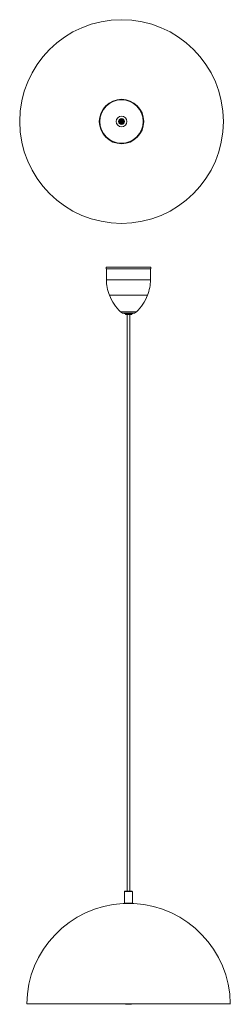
# Model space of a CAD drawing. Header units: millimetres. Extents: x -172 to 175, y -1434 to 186.
import ezdxf

# ---------------------------------------------------------------- set-up
doc = ezdxf.new("R2010")
doc.units = ezdxf.units.MM

msp = doc.modelspace()

# ---------------------------------------------------------------- linework, layer by layer
at = {"color": 7, "linetype": 'Continuous', "lineweight": 15}
for p, q in [((-7.3, 20.2), (-5.7, 20.2)), ((-5.4, 19.4), (-5.4, 19.3)), ((-5.4, 19), (-5.4, 19)), ((-3.5, 19.3), (-3.5, 19.4)), ((-3.5, 19), (-3.5, 19)), ((-3.1, 20.2), (-1.6, 20.2)), ((-29.5, -221.6), (-29.5, -224.2)), ((-29.5, -221.6), (43.6, -221.6)), ((-29.5, -224.2), (43.6, -224.2)), ((-29.2, -224.2), (-29.2, -242.1)), ((43.3, -242.1), (43.3, -224.2)), ((43.6, -224.2), (43.6, -221.6)), ((1.6, -297.6), (1.6, -298.5)), ((12.6, -297.6), (1.6, -297.6)), ((11.6, -299.5), (2.6, -299.5)), ((4.6, -299.5), (4.6, -1248.2)), ((9.5, -1248.2), (9.5, -299.5)), ((12.6, -298.5), (12.6, -297.6)), ((0.6, -1248.7), (0.6, -1267.7)), ((1.1, -1248.2), (13, -1248.2)), ((13.5, -1267.7), (13.5, -1248.7)), ((-1.4, -1268.2), (-1.9, -1268.4)), ((15.5, -1268.2), (-1.4, -1268.2)), ((16, -1268.4), (15.5, -1268.2)), ((174.6, -1433.2), (-160.4, -1433.2))]:
    msp.add_line(p, q, dxfattribs=at)
at = {"color": 8, "linetype": 'Continuous', "lineweight": 15}
for p, q in [((-29.2, -242.1), (43.3, -242.1)), ((-24.2, -267.7), (38.3, -267.7)), ((-6, -295.2), (20.1, -295.2)), ((-2.7, -297.1), (16.8, -297.1)), ((1.6, -298.5), (12.6, -298.5)), ((13.5, -1248.7), (0.6, -1248.7)), ((0.6, -1267.7), (13.5, -1267.7))]:
    msp.add_line(p, q, dxfattribs=at)
at = {"color": 7, "linetype": 'Continuous', "lineweight": 15}
for centre, radius in [((-4.4, 18.1), 167.5), ((-4.4, 18.1), 36.6), ((-4.4, 18.1), 35.7), ((-4.4, 18.1), 8.86), ((-4.4, 18.1), 4.96), ((-4.4, 18.1), 4.05), ((-4.4, 18.1), 3.5), ((-4.4, 18.1), 2.45), ((-4.4, 19.2), 0.99), ((-4.4, 19.2), 1), ((-4.4, 17), 0.99), ((-4.4, 17), 1)]:
    msp.add_circle(centre, radius, dxfattribs=at)
for centre, radius, start, end in [((-4.4, 18.1), 2.96, 135.4008, 44.5992), ((38.4, -242.1), 67.6, 180, 202.2099), ((-24.3, -242.1), 67.6, 337.7901, 0), ((50.3, -238.3), 80.1, 201.4896, 225.2707), ((-36.2, -238.3), 80.1, 314.7293, 338.5104), ((-1.1, -290.2), 7, 225.2707, 256.8218), ((2.1, -276.6), 21, 256.8218, 270), ((2.6, -298.5), 1, 180, 270), ((11.6, -298.5), 1, 270, 0), ((12, -276.6), 21, 270, 283.1782), ((15.2, -290.2), 7, 283.1782, 314.7293), ((1.1, -1248.7), 0.5, 90, 180), ((13, -1248.7), 0.5, 0, 90), ((7.1, -1435.7), 167.5, 93.0601, 179.1384), ((1.1, -1267.7), 0.5, 180, 270), ((13, -1267.7), 0.5, 270, 0), ((7.1, -1435.7), 167.5, 0.8616, 86.9399), ((7.1, -1386.6), 47.5, 258.6185, 281.3815)]:
    msp.add_arc(centre, radius, start, end, dxfattribs=at)

doc.saveas('drawing.dxf')
